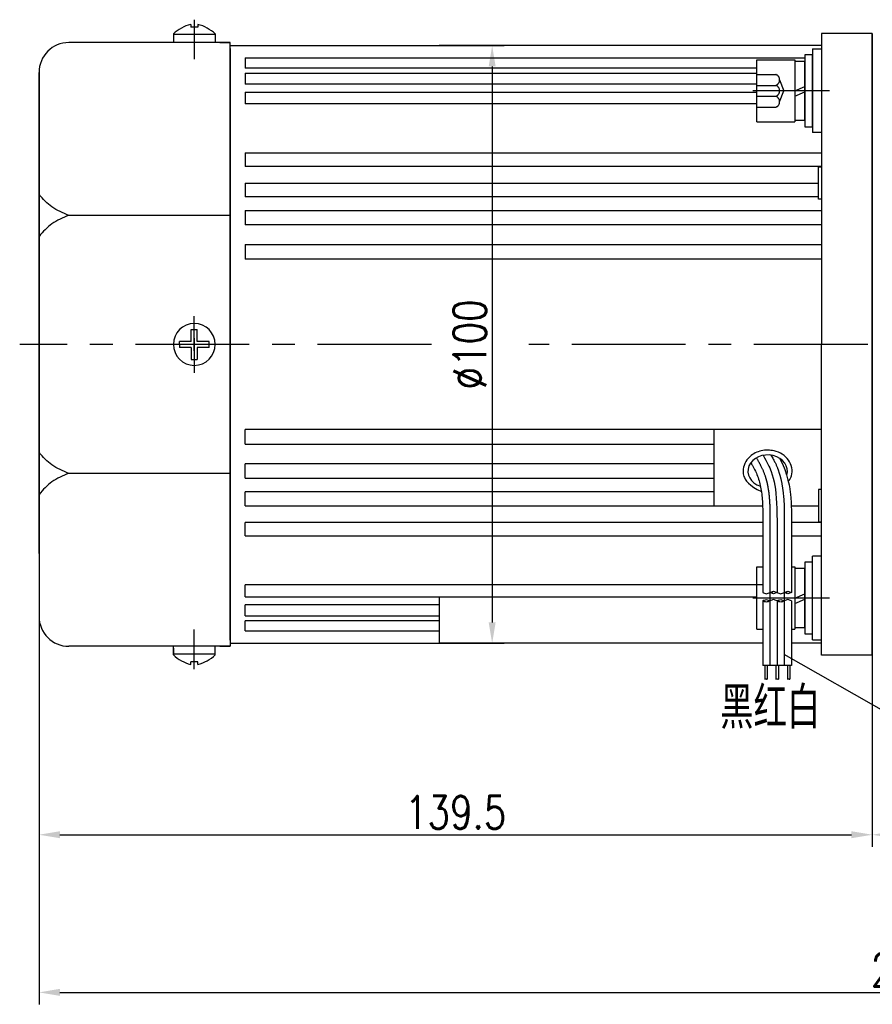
# Model space of a CAD drawing. Header units: inches. Extents: x 331 to 12887, y -474 to 4488.
# Tile 14 of 122: x 2492 to 2635, y 2977 to 3142. Entities that reach past the tile are written whole.
import ezdxf

# ---------------------------------------------------------------- set-up
doc = ezdxf.new("R2010")
doc.units = ezdxf.units.IN
doc.header["$LTSCALE"] = 10
doc.header["$MEASUREMENT"] = 0
doc.linetypes.add('CENTER', pattern=[10.16, 6.35, -1.27, 1.27, -1.27])
doc.linetypes.add('HIDDEN', pattern=[1.905, 1.27, -0.635])
for name, color, linetype in [('1轮廓实线层', 7, 'Continuous'), ('2细线层', 4, 'Continuous'), ('3中心线层', 1, 'CENTER'), ('4虚线层', 6, 'HIDDEN'), ('5剖面线层', 2, 'Continuous'), ('6文字层', 3, 'Continuous'), ('7标注层', 4, 'Continuous')]:
    doc.layers.add(name, color=color, linetype=linetype)
doc.styles.add('PC_TEXTSTYLE', font='isocp.shx', dxfattribs={"width": 0.8, "bigfont": 'HZFS.SHX'})
doc.styles.add('TH_GBDIM', font='romans.shx', dxfattribs={"width": 0.8, "bigfont": 'gbcbig.shx'})
doc.dimstyles.new('TH_GBDIM', dxfattribs={"dimtxt": 3.5, "dimasz": 2.5, "dimexe": 2, "dimexo": 0, "dimgap": 1, "dimtad": 1, "dimdec": 4, "dimdsep": 46, "dimtxsty": 'TH_GBDIM', "dimcen": 0.09, "dimclrd": 4, "dimclre": 4, "dimclrt": 3, "dimadec": 0, "dimazin": 0, "dimtfac": 1, "dimtdec": 4, "dimtmove": 0, "dimatfit": 3, "dimfxl": 1, "dimtzin": 0, "dimarcsym": 0})
doc.dimstyles.new('线性标注', dxfattribs={"dimtxt": 2.5, "dimasz": 3, "dimexe": 2, "dimexo": 0, "dimgap": 1, "dimtad": 1, "dimtih": 1, "dimtoh": 1, "dimdsep": 46, "dimtxsty": 'PC_TEXTSTYLE', "dimcen": 0.09, "dimclrt": 3, "dimadec": 0, "dimazin": 0, "dimtfac": 0.7, "dimtix": 1, "dimtmove": 0, "dimatfit": 0, "dimfxl": 1, "dimtzin": 0, "dimarcsym": 0})
pattern_1 = [(45, (2432.1811, 2846.592), (1.796051, -1.796051), [])]
pattern_2 = [(45, (2429.7811, 2846.592), (1.796051, -1.796051), [])]

# ---------------------------------------------------------------- blocks, each defined once
blk = doc.blocks.new('*D224')
at = {"layer": '7标注层', "color": 0, "lineweight": -2, "transparency": 16777216}
for p, q in [((2635.15, 3139.47), (2635.15, 3003.44)), ((2739.15, 3047.47), (2739.15, 3003.44)), ((2638.65, 3005.44), (2735.65, 3005.44))]:
    blk.add_line(p, q, dxfattribs=at)
at = {"layer": '7标注层', "color": 0, "transparency": 16777216}
for points in [[(2638.65, 3006.03), (2638.65, 3004.86), (2635.15, 3005.44)], [(2735.65, 3006.03), (2735.65, 3004.86), (2739.15, 3005.44)]]:
    blk.add_solid(points, dxfattribs=at)
at = {"layer": 'Defpoints', "color": 0, "transparency": 16777216}
for p in [(2635.15, 3139.47), (2739.15, 3047.47), (2739.15, 3005.44)]:
    blk.add_point(p, dxfattribs=at)
at = {"layer": '7标注层', "color": 3, "transparency": 16777216, "insert": (2676.42, 3009.19), "char_height": 5.5, "attachment_point": 5, "style": 'TH_GBDIM'}
blk.add_mtext('104', dxfattribs=at)
blk = doc.blocks.new('*D221')
at = {"layer": '7标注层', "color": 0, "lineweight": -2, "transparency": 16777216}
for p, q in [((2791.15, 3062.97), (2791.15, 2977.07)), ((2495.65, 3047.22), (2495.65, 2977.07)), ((2499.15, 2979.07), (2787.65, 2979.07))]:
    blk.add_line(p, q, dxfattribs=at)
at = {"layer": '7标注层', "color": 0, "transparency": 16777216}
for points in [[(2499.15, 2979.66), (2499.15, 2978.49), (2495.65, 2979.07)], [(2787.65, 2979.66), (2787.65, 2978.49), (2791.15, 2979.07)]]:
    blk.add_solid(points, dxfattribs=at)
at = {"layer": 'Defpoints', "color": 0, "transparency": 16777216}
for p in [(2791.15, 3062.97), (2495.65, 3047.22), (2791.15, 2979.07)]:
    blk.add_point(p, dxfattribs=at)
at = {"layer": '7标注层', "color": 3, "transparency": 16777216, "insert": (2643.4, 2982.82), "char_height": 5.5, "attachment_point": 5, "style": 'TH_GBDIM'}
blk.add_mtext('295.5', dxfattribs=at)
blk = doc.blocks.new('*D209')
at = {"layer": '7标注层', "color": 0, "lineweight": -2, "transparency": 16777216}
for p, q in [((2635.15, 3139.47), (2635.15, 3003.44)), ((2495.65, 3132.97), (2495.65, 3003.44)), ((2499.15, 3005.44), (2631.65, 3005.44))]:
    blk.add_line(p, q, dxfattribs=at)
at = {"layer": '7标注层', "color": 0, "transparency": 16777216}
for points in [[(2499.15, 3006.03), (2499.15, 3004.86), (2495.65, 3005.44)], [(2631.65, 3006.03), (2631.65, 3004.86), (2635.15, 3005.44)]]:
    blk.add_solid(points, dxfattribs=at)
at = {"layer": 'Defpoints', "color": 0, "transparency": 16777216}
for p in [(2635.15, 3139.47), (2495.65, 3132.97), (2635.15, 3005.44)]:
    blk.add_point(p, dxfattribs=at)
at = {"layer": '7标注层', "color": 3, "transparency": 16777216, "insert": (2565.4, 3009.19), "char_height": 5.5, "attachment_point": 5, "style": 'TH_GBDIM'}
blk.add_mtext('139.5', dxfattribs=at)
blk = doc.blocks.new('*D210')
at = {"layer": '7标注层', "color": 4, "lineweight": -2, "transparency": 16777216}
for p, q in [((2562.65, 3137.47), (2573.51, 3137.47)), ((2571.51, 3133.97), (2571.51, 3040.97)), ((2562.65, 3037.47), (2573.51, 3037.47))]:
    blk.add_line(p, q, dxfattribs=at)
at = {"layer": '7标注层', "color": 4, "transparency": 16777216}
for points in [[(2570.93, 3133.97), (2572.09, 3133.97), (2571.51, 3137.47)], [(2570.93, 3040.97), (2572.09, 3040.97), (2571.51, 3037.47)]]:
    blk.add_solid(points, dxfattribs=at)
at = {"layer": 'Defpoints', "color": 0, "transparency": 16777216}
for p in [(2562.65, 3137.47), (2562.65, 3037.47), (2571.51, 3037.47)]:
    blk.add_point(p, dxfattribs=at)
at = {"layer": '7标注层', "color": 3, "transparency": 16777216, "insert": (2567.76, 3087.47), "char_height": 5.5, "attachment_point": 5, "rotation": 90, "style": 'TH_GBDIM'}
blk.add_mtext('%%C100', dxfattribs=at)

msp = doc.modelspace()

# ---------------------------------------------------------------- hatches: boundary and pattern name
at = {"layer": '5剖面线层'}
h = msp.add_hatch(dxfattribs=at)
h.set_pattern_fill('ANSI31', color=256, scale=0.8, angle=90, style=0)
h.set_pattern_definition(pattern_2)
edge = h.paths.add_edge_path()
edge.add_spline(control_points=[(2618.0084, 3045.96953), (2618.2084, 3046.06953), (2618.6084, 3046.26953), (2619.0084, 3046.06953), (2619.2084, 3045.96953)], knot_values=[0, 0, 0, 0, 0.632455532, 1.264911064, 1.264911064, 1.264911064, 1.264911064], degree=3, periodic=0)
edge.add_spline(control_points=[(2619.2084, 3045.96953), (2619.0084, 3045.86953), (2618.6084, 3045.66953), (2618.2084, 3045.86953), (2618.0084, 3045.96953)], knot_values=[0, 0, 0, 0, 0.632455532, 1.264911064, 1.264911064, 1.264911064, 1.264911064], degree=3, periodic=0)
h = msp.add_hatch(dxfattribs=at)
h.set_pattern_fill('ANSI31', color=256, scale=0.8, angle=90, style=0)
h.set_pattern_definition(pattern_1)
edge = h.paths.add_edge_path()
edge.add_spline(control_points=[(2620.4084, 3045.96953), (2620.6084, 3046.06953), (2621.0084, 3046.26953), (2621.4084, 3046.06953), (2621.6084, 3045.96953)], knot_values=[0, 0, 0, 0, 0.632455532, 1.264911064, 1.264911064, 1.264911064, 1.264911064], degree=3, periodic=0)
edge.add_spline(control_points=[(2621.6084, 3045.96953), (2621.4084, 3045.86953), (2621.0084, 3045.66953), (2620.6084, 3045.86953), (2620.4084, 3045.96953)], knot_values=[0, 0, 0, 0, 0.632455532, 1.264911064, 1.264911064, 1.264911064, 1.264911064], degree=3, periodic=0)
h = msp.add_hatch(dxfattribs=at)
h.set_pattern_fill('ANSI31', color=256, scale=0.8, angle=90, style=0)
h.set_pattern_definition(pattern_2)
edge = h.paths.add_edge_path()
edge.add_spline(control_points=[(2618.0084, 3044.56953), (2617.8084, 3044.46953), (2617.4084, 3044.26953), (2617.0084, 3044.46953), (2616.8084, 3044.56953)], knot_values=[0, 0, 0, 0, 0.632455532, 1.264911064, 1.264911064, 1.264911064, 1.264911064], degree=3, periodic=0)
edge.add_spline(control_points=[(2616.8084, 3044.56953), (2617.0084, 3044.66953), (2617.4084, 3044.86953), (2617.8084, 3044.66953), (2618.0084, 3044.56953)], knot_values=[0, 0, 0, 0, 0.632455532, 1.264911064, 1.264911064, 1.264911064, 1.264911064], degree=3, periodic=0)
h = msp.add_hatch(dxfattribs=at)
h.set_pattern_fill('ANSI31', color=256, scale=0.8, angle=90, style=0)
h.set_pattern_definition(pattern_1)
edge = h.paths.add_edge_path()
edge.add_spline(control_points=[(2620.4084, 3044.56953), (2620.2084, 3044.46953), (2619.8084, 3044.26953), (2619.4084, 3044.46953), (2619.2084, 3044.56953)], knot_values=[0, 0, 0, 0, 0.632455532, 1.264911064, 1.264911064, 1.264911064, 1.264911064], degree=3, periodic=0)
edge.add_spline(control_points=[(2619.2084, 3044.56953), (2619.4084, 3044.66953), (2619.8084, 3044.86953), (2620.2084, 3044.66953), (2620.4084, 3044.56953)], knot_values=[0, 0, 0, 0, 0.632455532, 1.264911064, 1.264911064, 1.264911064, 1.264911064], degree=3, periodic=0)

# ---------------------------------------------------------------- linework, layer by layer
for p, q in [((2521.04901, 3140.99983), (2521.04901, 3140.57163)), ((2522.24901, 3140.57163), (2521.04901, 3140.57163)), ((2522.24901, 3140.99983), (2522.24901, 3140.57163)), ((2527.64901, 3137.97163), (2500.64901, 3137.97163)), ((2518.14901, 3139.40697), (2518.14901, 3137.97163)), ((2525.14901, 3139.31257), (2518.14901, 3139.31257)), ((2525.14901, 3139.40697), (2525.14901, 3137.97163)), ((2525.89901, 3137.97163), (2527.64901, 3137.97163)), ((2527.64901, 3136.97163), (2527.64901, 3137.97163)), ((2527.64901, 3136.97163), (2527.64901, 3087.47163)), ((2495.64901, 3122.47163), (2495.64901, 3132.97163)), ((2495.64901, 3052.47163), (2495.64901, 3122.47163)), ((2527.64901, 3109.05287), (2500.64901, 3109.05287)), ((2527.64901, 3037.97163), (2527.64901, 3087.47163)), ((2527.64901, 3065.89039), (2500.64901, 3065.89039)), ((2495.64901, 3052.47163), (2495.64901, 3041.97163)), ((2527.64901, 3037.97163), (2527.64901, 3036.97163)), ((2527.64901, 3036.97163), (2500.64901, 3036.97163)), ((2518.14901, 3035.53628), (2518.14901, 3036.97163)), ((2518.14901, 3036.66888), (2518.14901, 3035.53628)), ((2525.14901, 3035.53628), (2525.14901, 3036.97163)), ((2525.89901, 3036.97163), (2527.64901, 3036.97163)), ((2525.89901, 3036.97163), (2527.64901, 3036.97163)), ((2525.14901, 3035.63069), (2518.14901, 3035.63069)), ((2522.24901, 3034.37163), (2521.04901, 3034.37163)), ((2521.04901, 3033.94343), (2521.04901, 3034.37163)), ((2522.24901, 3033.94343), (2522.24901, 3034.37163))]:
    msp.add_line(p, q)
for centre, radius, start, end in [((2522.6089, 3134.72349), 6.46728, 103.957243, 133.5991462), ((2520.68911, 3134.72349), 6.46728, 46.4008538, 76.042757), ((2500.64901, 3132.97163), 5, 90, 180), ((2500.64901, 3041.97163), 5, 180, 270), ((2522.6089, 3040.21977), 6.46728, 226.4008538, 256.042757), ((2520.68911, 3040.21977), 6.46728, 283.957243, 313.5991462)]:
    msp.add_arc(centre, radius, start, end)
msp.add_ellipse((2617.6187, 3066.26838), major_axis=(3.30632, 0), ratio=0.821066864, start_param=-0.242446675, end_param=4.339955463)
for points in [[(2500.64901, 3109.05287), (2497.79386, 3110.46848), (2495.64901, 3112.55806)], [(2500.64901, 3109.05287), (2497.79386, 3107.63727), (2495.64901, 3105.54768)], [(2500.64901, 3065.89039), (2497.79386, 3067.30599), (2495.64901, 3069.39558)], [(2500.64901, 3065.89039), (2497.79386, 3064.47478), (2495.64901, 3062.38519)]]:
    msp.add_spline(points, degree=3)
msp.add_open_spline([(2621.0941, 3064.58873), (2621.4748, 3065.03691), (2621.55911, 3065.25081), (2621.74003, 3065.91993), (2621.75753, 3066.39445), (2621.57997, 3067.30588), (2621.38602, 3067.74122), (2620.8343, 3068.50436), (2620.47754, 3068.83269), (2619.66115, 3069.35079), (2619.20153, 3069.54098), (2618.01714, 3069.82161), (2617.26745, 3069.82519), (2615.85812, 3069.50599), (2615.19845, 3069.18283), (2614.29634, 3068.39023), (2613.98933, 3067.98583), (2613.60785, 3067.13741), (2613.51238, 3066.70327), (2613.51238, 3066.26838), (2613.51238, 3065.96339), (2613.55892, 3065.65853), (2613.7628, 3064.9975), (2614.58975, 3063.63754), (2616.5702, 3062.85832)], degree=3, knots=[2.737905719, 2.737905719, 2.737905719, 2.737905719, 2.923131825, 2.923131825, 3.300211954, 3.300211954, 3.677292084, 3.677292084, 4.054372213, 4.054372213, 4.431452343, 4.431452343, 4.981541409, 4.981541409, 5.531630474, 5.531630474, 5.929523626, 5.929523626, 6.283185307, 6.283185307, 6.283185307, 6.53120978, 6.53120978, 6.843963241, 6.843963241, 6.843963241, 6.843963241])
at = {"layer": '1轮廓实线层'}
for p, q in [((2626.64901, 3139.47163), (2626.64901, 3129.47163)), ((2635.14901, 3139.47163), (2626.64901, 3139.47163)), ((2635.14901, 3139.47163), (2635.14901, 3087.47163)), ((2635.14901, 3139.47163), (2635.14901, 3087.47163)), ((2635.14901, 3139.47163), (2635.14901, 3087.47163)), ((2635.14901, 3035.47163), (2635.14901, 3139.47163)), ((2527.64901, 3137.47163), (2562.64901, 3137.47163)), ((2527.64901, 3087.47163), (2527.64901, 3137.47163)), ((2626.64901, 3137.47163), (2562.64901, 3137.47163)), ((2625.14901, 3136.89804), (2625.14901, 3122.89804)), ((2625.14901, 3136.89804), (2626.64901, 3136.89804)), ((2530.14901, 3135.40065), (2623.86901, 3135.40065)), ((2530.14901, 3135.40065), (2530.14901, 3133.68814)), ((2615.78901, 3124.69804), (2615.78901, 3135.09804)), ((2615.78901, 3135.09804), (2622.18901, 3135.09804)), ((2622.18901, 3135.09804), (2622.18901, 3124.69804)), ((2622.18901, 3134.81804), (2622.18901, 3124.97804)), ((2623.86901, 3134.81804), (2622.18901, 3134.81804)), ((2625.14901, 3135.89804), (2623.86901, 3135.89804)), ((2623.86901, 3135.89804), (2623.86901, 3133.25804)), ((2623.86901, 3124.97804), (2623.86901, 3134.81804)), ((2625.14901, 3133.25804), (2625.14901, 3135.89804)), ((2615.78901, 3133.68814), (2530.14901, 3133.68814)), ((2623.86901, 3133.25804), (2623.86901, 3126.53804)), ((2625.14901, 3126.53804), (2625.14901, 3133.25804)), ((2530.14901, 3132.86901), (2615.78901, 3132.86901)), ((2530.14901, 3132.86901), (2530.14901, 3131.01842)), ((2615.78901, 3131.01842), (2530.14901, 3131.01842)), ((2622.18901, 3129.89804), (2623.86901, 3130.6218)), ((2622.18901, 3128.99333), (2623.86901, 3129.71709)), ((2530.14901, 3129.67923), (2615.78901, 3129.67923)), ((2530.14901, 3129.67923), (2530.14901, 3127.69952)), ((2626.64901, 3129.47163), (2626.64901, 3087.47163)), ((2615.78901, 3127.69952), (2530.14901, 3127.69952)), ((2623.86901, 3126.53804), (2623.86901, 3123.89804)), ((2625.14901, 3123.89804), (2625.14901, 3126.53804)), ((2622.18901, 3124.97804), (2623.86901, 3124.97804)), ((2615.78901, 3124.69804), (2622.18901, 3124.69804)), ((2623.86901, 3123.89804), (2625.14901, 3123.89804)), ((2626.64901, 3122.89804), (2625.14901, 3122.89804)), ((2530.14901, 3119.5047), (2626.64901, 3119.5047)), ((2530.14901, 3119.5047), (2530.14901, 3117.26015)), ((2626.64901, 3117.26015), (2530.14901, 3117.26015)), ((2626.14901, 3117.17163), (2626.64901, 3117.17163)), ((2626.14901, 3111.77163), (2626.14901, 3117.17163)), ((2530.14901, 3114.47353), (2626.14841, 3114.47353)), ((2530.14901, 3114.47353), (2530.14901, 3112.14411)), ((2626.14901, 3112.14411), (2530.14901, 3112.14411)), ((2626.64901, 3111.77163), (2626.14901, 3111.77163)), ((2530.14901, 3109.85254), (2626.64901, 3109.85254)), ((2530.14901, 3109.85254), (2530.14901, 3107.46314)), ((2626.64901, 3107.46314), (2530.14901, 3107.46314)), ((2530.14901, 3104.17248), (2626.64901, 3104.17248)), ((2530.14901, 3104.17248), (2530.14901, 3101.72892)), ((2626.64901, 3101.72892), (2530.14901, 3101.72892)), ((2521.14901, 3087.97163), (2521.14901, 3089.97163)), ((2521.14901, 3089.97163), (2522.14901, 3089.97163)), ((2522.14901, 3087.97163), (2522.14901, 3089.97163)), ((2521.14901, 3087.97163), (2519.14901, 3087.97163)), ((2519.14901, 3087.47163), (2519.14901, 3087.97163)), ((2519.14901, 3087.47163), (2519.14901, 3086.97163)), ((2521.14901, 3086.97163), (2519.14901, 3086.97163)), ((2521.14901, 3086.97163), (2521.14901, 3084.97163)), ((2524.14901, 3087.97163), (2522.14901, 3087.97163)), ((2524.14901, 3086.97163), (2522.14901, 3086.97163)), ((2522.14901, 3086.97163), (2522.14901, 3084.97163)), ((2524.14901, 3086.97163), (2524.14901, 3087.97163)), ((2527.64901, 3087.47163), (2527.64901, 3037.47163)), ((2626.64901, 3045.47163), (2626.64901, 3087.47163)), ((2635.14901, 3035.47163), (2635.14901, 3087.47163)), ((2635.14901, 3035.47163), (2635.14901, 3087.47163)), ((2635.14901, 3035.47163), (2635.14901, 3087.47163)), ((2521.14901, 3084.97163), (2522.14901, 3084.97163)), ((2530.14901, 3070.77078), (2530.14901, 3073.21434)), ((2626.64901, 3073.21434), (2530.14901, 3073.21434)), ((2608.64901, 3065.81244), (2608.64901, 3073.21434)), ((2530.14901, 3070.77078), (2608.64901, 3070.77078)), ((2530.14901, 3065.09072), (2530.14901, 3067.48012)), ((2608.64901, 3067.48012), (2530.14901, 3067.48012)), ((2608.64901, 3060.46973), (2608.64901, 3065.81244)), ((2530.14901, 3065.09072), (2608.64901, 3065.09072)), ((2530.14901, 3060.46973), (2530.14901, 3062.79915)), ((2608.64901, 3062.79915), (2530.14901, 3062.79915)), ((2626.64901, 3063.17163), (2626.14901, 3063.17163)), ((2626.14901, 3063.17163), (2626.14901, 3057.77163)), ((2530.14901, 3060.46973), (2616.78055, 3060.46973)), ((2621.58496, 3060.46973), (2626.14841, 3060.46973)), ((2530.14901, 3055.43856), (2530.14901, 3057.68311)), ((2616.81677, 3057.68311), (2530.14901, 3057.68311)), ((2626.64901, 3057.68311), (2621.61516, 3057.68311)), ((2626.14901, 3057.77163), (2626.64901, 3057.77163)), ((2530.14901, 3055.43856), (2616.81284, 3055.43856)), ((2621.60925, 3055.43856), (2626.64901, 3055.43856)), ((2616.8084, 3050.92655), (2616.8084, 3045.96953)), ((2619.2084, 3050.92655), (2619.2084, 3045.96953)), ((2621.6084, 3050.92655), (2621.6084, 3045.96953)), ((2625.14901, 3051.04522), (2623.86901, 3051.04522)), ((2623.86901, 3051.04522), (2623.86901, 3048.40522)), ((2626.64901, 3052.04522), (2625.14901, 3052.04522)), ((2625.14901, 3038.04522), (2625.14901, 3052.04522)), ((2625.14901, 3048.40522), (2625.14901, 3051.04522)), ((2615.78901, 3039.84522), (2615.78901, 3050.24522)), ((2615.78901, 3050.24522), (2616.8084, 3050.24522)), ((2621.6084, 3050.24522), (2622.18901, 3050.24522)), ((2622.18901, 3050.24522), (2622.18901, 3039.84522)), ((2622.18901, 3049.96522), (2622.18901, 3040.12522)), ((2623.86901, 3049.96522), (2622.18901, 3049.96522)), ((2623.86901, 3040.12522), (2623.86901, 3049.96522)), ((2623.86901, 3048.40522), (2623.86901, 3041.68522)), ((2625.14901, 3041.68522), (2625.14901, 3048.40522)), ((2530.14901, 3045.26403), (2530.14901, 3047.24374)), ((2616.8084, 3047.24374), (2530.14901, 3047.24374)), ((2622.18901, 3045.04522), (2623.86901, 3045.76899)), ((2530.14901, 3045.26403), (2615.78901, 3045.26403)), ((2562.64901, 3045.26403), (2562.64901, 3037.47163)), ((2616.8084, 3044.56953), (2616.8084, 3033.75787)), ((2619.2084, 3044.56953), (2619.2084, 3033.75787)), ((2621.6084, 3044.56953), (2621.6084, 3033.75787)), ((2622.18901, 3044.14051), (2623.86901, 3044.86428)), ((2626.64901, 3035.47163), (2626.64901, 3045.47163)), ((2530.14901, 3042.07425), (2530.14901, 3043.92484)), ((2562.64901, 3043.92484), (2530.14901, 3043.92484)), ((2530.14901, 3042.07425), (2562.64901, 3042.07425)), ((2530.14901, 3039.54261), (2530.14901, 3041.25512)), ((2562.64901, 3041.25512), (2530.14901, 3041.25512)), ((2623.86901, 3041.68522), (2623.86901, 3039.04522)), ((2625.14901, 3039.04522), (2625.14901, 3041.68522)), ((2530.14901, 3039.54261), (2562.64901, 3039.54261)), ((2615.78901, 3039.84522), (2616.8084, 3039.84522)), ((2621.6084, 3039.84522), (2622.18901, 3039.84522)), ((2622.18901, 3040.12522), (2623.86901, 3040.12522)), ((2527.64901, 3037.47163), (2562.64901, 3037.47163)), ((2616.8084, 3037.47163), (2562.64901, 3037.47163)), ((2626.64901, 3037.47163), (2621.6084, 3037.47163)), ((2623.86901, 3039.04522), (2625.14901, 3039.04522)), ((2625.14901, 3038.04522), (2626.64901, 3038.04522)), ((2635.14901, 3035.47163), (2626.64901, 3035.47163)), ((2621.6084, 3033.75787), (2616.8084, 3033.75787)), ((2617.1679, 3033.75787), (2617.1679, 3031.49338)), ((2617.5679, 3033.75787), (2617.5679, 3031.49338)), ((2619.0195, 3033.75787), (2619.0195, 3031.49338)), ((2619.45251, 3033.75787), (2619.45251, 3031.49338)), ((2620.95646, 3033.75787), (2620.95646, 3031.49338)), ((2621.35646, 3033.75787), (2621.35646, 3031.49338))]:
    msp.add_line(p, q, dxfattribs=at)
for start, end in [(0, 180), (180, 0)]:
    msp.add_arc((2521.64901, 3087.47163), 3.5, start, end, dxfattribs=at)
for points, knots in [([(2616.88554, 3068.91551), (2617.53113, 3067.79025), (2619.2722, 3064.23826), (2619.23637, 3060.07854), (2619.2084, 3050.92655)], [6.397684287, 6.397684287, 6.397684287, 6.397684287, 9.707911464, 21.488617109, 21.488617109, 21.488617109, 21.488617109]), ([(2614.77896, 3067.65878), (2614.94921, 3067.46358), (2615.02921, 3067.3259), (2615.34438, 3066.76519), (2615.55519, 3066.346), (2615.87868, 3065.59721), (2616.00093, 3065.27015), (2616.2163, 3064.58735), (2616.309, 3064.23399), (2616.54687, 3063.13787), (2616.65145, 3062.35871), (2616.78215, 3060.71938), (2616.80827, 3059.8597), (2616.82068, 3058.28061), (2616.8147, 3057.57279), (2616.8084, 3050.92655)], [5.984187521, 5.984187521, 5.984187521, 5.984187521, 6.666441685, 6.666441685, 8.771804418, 8.771804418, 10.455411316, 10.455411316, 12.139018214, 12.139018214, 15.506232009, 15.506232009, 18.873445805, 18.873445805, 21.488617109, 21.488617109, 21.488617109, 21.488617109]), ([(2619.60775, 3068.4369), (2621.00385, 3065.97942), (2621.39261, 3063.08692), (2621.63322, 3060.607), (2621.62511, 3058.84619), (2621.61027, 3057.03806), (2621.60929, 3056.92416), (2621.6084, 3050.92655)], [12.597606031, 12.597606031, 12.597606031, 12.597606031, 14.965411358, 14.965411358, 21.076594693, 21.076594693, 21.488617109, 21.488617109, 21.488617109, 21.488617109])]:
    msp.add_open_spline(points, degree=3, knots=knots, dxfattribs=at)
for points in [[(2616.8084, 3045.96953), (2617.4084, 3045.76953), (2618.0084, 3045.96953)], [(2618.0084, 3045.96953), (2618.6084, 3046.16953), (2619.2084, 3045.96953)], [(2619.2084, 3045.96953), (2618.6084, 3045.76953), (2618.0084, 3045.96953)], [(2619.2084, 3045.96953), (2619.8084, 3045.76953), (2620.4084, 3045.96953)], [(2620.4084, 3045.96953), (2621.0084, 3046.16953), (2621.6084, 3045.96953)], [(2621.6084, 3045.96953), (2621.0084, 3045.76953), (2620.4084, 3045.96953)], [(2616.8084, 3044.56953), (2617.4084, 3044.76953), (2618.0084, 3044.56953)], [(2618.0084, 3044.56953), (2617.4084, 3044.36953), (2616.8084, 3044.56953)], [(2619.2084, 3044.56953), (2618.6084, 3044.76953), (2618.0084, 3044.56953)], [(2619.2084, 3044.56953), (2619.8084, 3044.76953), (2620.4084, 3044.56953)], [(2620.4084, 3044.56953), (2619.8084, 3044.36953), (2619.2084, 3044.56953)], [(2621.6084, 3044.56953), (2621.0084, 3044.76953), (2620.4084, 3044.56953)]]:
    msp.add_spline(points, degree=3, dxfattribs=at)
at = {"layer": '2细线层'}
for points in [[(2617.1679, 3031.49338), (2617.35804, 3031.53457), (2617.53335, 3031.45421), (2617.5679, 3031.49338)], [(2619.0195, 3031.49338), (2619.24265, 3031.53457), (2619.41796, 3031.45421), (2619.45251, 3031.49338)], [(2620.95646, 3031.49338), (2621.1466, 3031.53457), (2621.32191, 3031.45421), (2621.35646, 3031.49338)]]:
    msp.add_spline(points, degree=3, dxfattribs=at)
at = {"layer": '3中心线层'}
for p, q in [((2521.64901, 3141.79559), (2521.64901, 3135.17471)), ((2628.00095, 3129.89804), (2615.14901, 3129.89804)), ((2521.64901, 3086.41873), (2521.64901, 3092.19994)), ((2521.64901, 3088.52453), (2521.64901, 3082.74332)), ((2618.0084, 3050.92655), (2618.0084, 3045.96953)), ((2620.4084, 3050.92655), (2620.4084, 3045.96953)), ((2618.0084, 3045.96953), (2618.0084, 3033.75787)), ((2620.4084, 3045.96953), (2620.4084, 3033.75787)), ((2628.00095, 3045.04522), (2615.14901, 3045.04522)), ((2521.64901, 3033.14767), (2521.64901, 3039.76855))]:
    msp.add_line(p, q, dxfattribs=at)
at = {"layer": '3中心线层', "ltscale": 0.3}
for p, q in [((2561.33074, 3087.47163), (2492.41437, 3087.47163)), ((2664.85685, 3087.47163), (2577.65188, 3087.47162))]:
    msp.add_line(p, q, dxfattribs=at)
at = {"layer": '3中心线层'}
for points, knots in [([(2618.17575, 3068.94428), (2618.7818, 3067.94714), (2619.03601, 3067.39944), (2619.37543, 3066.51835), (2619.48516, 3066.19987), (2619.68008, 3065.56078), (2619.76618, 3065.23906), (2619.99448, 3064.26894), (2620.10674, 3063.61592), (2620.36527, 3061.56855), (2620.41127, 3060.16353), (2620.41987, 3058.1177), (2620.41392, 3057.46642), (2620.4084, 3050.92655)], [7.304081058, 7.304081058, 7.304081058, 7.304081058, 9.438937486, 9.438937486, 10.617029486, 10.617029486, 11.795121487, 11.795121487, 14.151305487, 14.151305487, 19.146851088, 19.146851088, 21.488617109, 21.488617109, 21.488617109, 21.488617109]), ([(2615.73345, 3068.49854), (2616.06263, 3067.94338), (2616.26741, 3067.57998), (2616.74417, 3066.64878), (2616.98823, 3066.08266), (2617.28502, 3065.20105), (2617.37241, 3064.90145), (2617.52808, 3064.2875), (2617.59583, 3063.97464), (2617.80891, 3062.82095), (2617.90121, 3061.94652), (2618.00665, 3060.14625), (2618.01927, 3059.22065), (2618.01688, 3057.80216), (2618.01259, 3057.32338), (2618.0084, 3050.92655)], [5.846938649, 5.846938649, 5.846938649, 5.846938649, 7.531590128, 7.531590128, 10.145881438, 10.145881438, 11.468391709, 11.468391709, 12.79090198, 12.79090198, 16.266982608, 16.266982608, 19.743063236, 19.743063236, 21.488617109, 21.488617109, 21.488617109, 21.488617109])]:
    msp.add_open_spline(points, degree=3, knots=knots, dxfattribs=at)
at = {"layer": '4虚线层'}
for p, q in [((2615.78901, 3132.64204), (2618.98901, 3132.64204)), ((2619.62901, 3131.72737), (2620.30901, 3129.89804)), ((2615.78901, 3130.8127), (2618.98901, 3130.8127)), ((2619.62901, 3128.0687), (2620.30901, 3129.89804)), ((2615.78901, 3128.98337), (2618.98901, 3128.98337)), ((2615.78901, 3127.15404), (2618.98901, 3127.15404))]:
    msp.add_line(p, q, dxfattribs=at)
for centre in [(2618.6554, 3131.72737), (2618.6554, 3129.89804), (2618.6554, 3128.0687)]:
    msp.add_arc(centre, 0.97361, 290.0383846, 69.9616154, dxfattribs=at)
at = {"layer": '7标注层'}
msp.add_lwpolyline([(2620.35582, 3035.62589), (2637.82287, 3025.71335)], dxfattribs=at)

# ---------------------------------------------------------------- texts
at = {"layer": '6文字层', "color": 7, "insert": (2609.66171, 3030.17727), "char_height": 7, "width": 18.2326587, "attachment_point": 1, "style": 'PC_TEXTSTYLE'}
msp.add_mtext('{\\C3;黑红白}', dxfattribs=at)

# ---------------------------------------------------------------- dimensions: what is measured, and where the dimension line sits
at = {"layer": '7标注层'}
dim = msp.add_linear_dim(base=(2635.14901, 3005.445), p1=(2495.64901, 3132.97163), p2=(2635.14901, 3139.47163), dimstyle='线性标注', override={"dimtxt": 5.5, "dimasz": 3.5, "dimgap": 1, "dimtad": 1, "dimjust": 0, "dimdec": 2, "dimlfac": 1, "dimtxsty": 'TH_GBDIM', "dimse1": 0, "dimse2": 0, "dimsd1": 0, "dimsd2": 0, "dimadec": 2}, dxfattribs=at)
dim.commit()
dim.dimension.update_dxf_attribs({"geometry": '*D209', "text_midpoint": (2565.39901, 3009.195)})
for base, p1, p2, picture, middle in [((2739.14901, 3005.445), (2635.14901, 3139.47163), (2739.14901, 3047.47163), '*D224', (2676.41912, 3005.445)), ((2791.149, 2979.0746), (2495.64901, 3047.22163), (2791.149, 3062.97163), '*D221', (2643.399, 2979.0746))]:
    dim = msp.add_linear_dim(base=base, p1=p1, p2=p2, dimstyle='线性标注', override={"dimtxt": 5.5, "dimasz": 3.5, "dimtxsty": 'TH_GBDIM', "dimadec": 2}, dxfattribs=at)
    dim.commit()
    dim.dimension.update_dxf_attribs({"geometry": picture, "text_midpoint": middle, "dimtype": 160})
dim = msp.add_linear_dim(base=(2571.5097, 3037.47163), p1=(2562.64901, 3137.47163), p2=(2562.64901, 3037.47163), angle=90, text='%%C100', dimstyle='TH_GBDIM', override={"dimtxt": 5.5, "dimasz": 3.5, "dimdec": 1, "dimlfac": 1.25, "dimadec": 1}, dxfattribs=at)
dim.commit()
dim.dimension.update_dxf_attribs({"geometry": '*D210', "text_midpoint": (2567.7597, 3087.47163)})

doc.saveas('drawing.dxf')
